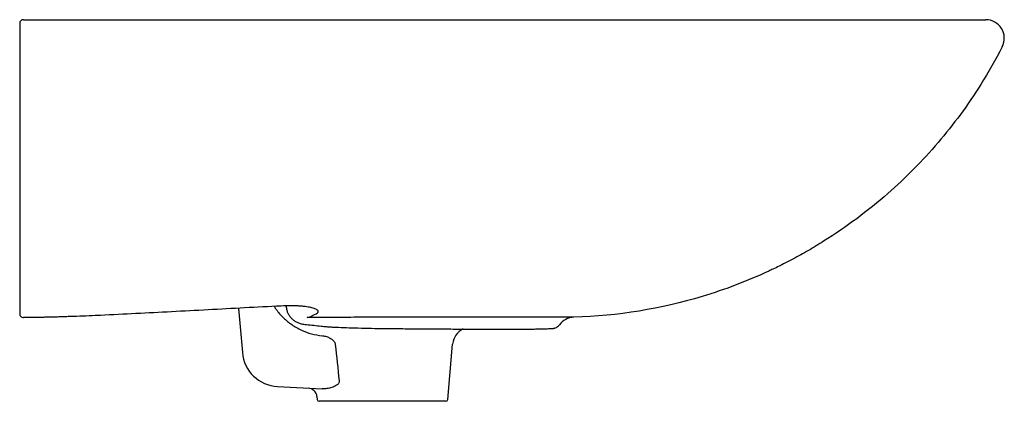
# Model space of a CAD drawing. Header units: millimetres. Extents: x 3474.155 to 3474.684, y 2303.414 to 2303.619.
import ezdxf

# ---------------------------------------------------------------- set-up
doc = ezdxf.new("R2010")
doc.units = ezdxf.units.MM
doc.layers.add('SANINDUSA', color=3, linetype='Continuous')

msp = doc.modelspace()

# ---------------------------------------------------------------- linework, layer by layer
at = {"layer": 'SANINDUSA'}
for p, q in [((3474.156600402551, 2303.618717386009), (3474.673756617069, 2303.618717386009)), ((3474.297699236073, 2303.464989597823), (3474.297942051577, 2303.463738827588)), ((3474.272178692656, 2303.463637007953), (3474.274254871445, 2303.4399062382)), ((3474.162970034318, 2303.458746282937), (3474.162958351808, 2303.458741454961)), ((3474.319481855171, 2303.453816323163), (3474.31950234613, 2303.453816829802)), ((3474.357649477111, 2303.452772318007), (3474.35789469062, 2303.452771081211)), ((3474.357894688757, 2303.452770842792), (3474.358057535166, 2303.452770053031)), ((3474.384680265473, 2303.414630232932), (3474.387291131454, 2303.444472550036)), ((3474.293132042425, 2303.421676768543), (3474.317125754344, 2303.420419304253)), ((3474.314378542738, 2303.416253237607), (3474.314520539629, 2303.414630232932)), ((3474.383684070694, 2303.413717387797), (3474.315516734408, 2303.413717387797))]:
    msp.add_line(p, q, dxfattribs=at)
at = {"layer": 'SANINDUSA', "flags": 128}
for points in [[(3474.359331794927, 2303.45883923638), (3474.359150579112, 2303.458839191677), (3474.359086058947, 2303.458839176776)], [(3474.3594949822, 2303.458839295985), (3474.35936272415, 2303.458839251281), (3474.359331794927, 2303.45883923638)]]:
    msp.add_lwpolyline(points, dxfattribs=at)
at = {"layer": 'SANINDUSA'}
for centre, radius, start, end in [((3474.156600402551, 2303.616717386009), 0.001999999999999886, 90, 180), ((3474.673756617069, 2303.608717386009), 0.01000000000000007, 332.7798661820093, 90), ((3474.156600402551, 2303.460718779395), 0.002000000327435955, 180, 270.079725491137), ((3474.440770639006, 2303.457729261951), 0.004856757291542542, 289.8154436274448, 323.4451769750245), ((3474.452677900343, 2303.448844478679), 0.01000000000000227, 91.72877960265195, 143.1863815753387), ((3474.39725307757, 2303.44360099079), 0.01000000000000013, 115.5495652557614, 175.0000000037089), ((3474.294178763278, 2303.441649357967), 0.02000000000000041, 184.9999999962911, 266.9999999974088), ((3474.30939757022, 2303.415817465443), 0.004999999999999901, 4.973048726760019, 86.99999999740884), ((3474.315516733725, 2303.414717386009), 0.0009999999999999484, 184.9999999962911, 270), ((3474.383684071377, 2303.414717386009), 0.001000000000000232, 270, 355.0000000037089)]:
    msp.add_arc(centre, radius, start, end, dxfattribs=at)
for points, knots in [([(3474.154600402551, 2303.616717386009), (3474.154600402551, 2303.616717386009), (3474.154600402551, 2303.616665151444), (3474.154600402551, 2303.616458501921), (3474.154600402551, 2303.616301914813), (3474.154600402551, 2303.615895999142), (3474.154600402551, 2303.615646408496), (3474.154600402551, 2303.615199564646), (3474.154600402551, 2303.615038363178), (3474.154600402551, 2303.61469821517), (3474.154600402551, 2303.614518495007), (3474.154600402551, 2303.614139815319), (3474.154600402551, 2303.613940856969), (3474.154600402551, 2303.613523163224), (3474.154600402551, 2303.613303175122), (3474.154600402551, 2303.61262542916), (3474.154600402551, 2303.612148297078), (3474.154600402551, 2303.611394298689), (3474.154600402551, 2303.611135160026), (3474.154600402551, 2303.610610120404), (3474.154600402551, 2303.610345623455), (3474.154600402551, 2303.609546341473), (3474.154600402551, 2303.609005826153), (3474.154600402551, 2303.608457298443)], [0, 0, 0, 0, 0.1250000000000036, 0.1250000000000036, 0.2500000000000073, 0.2500000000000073, 0.3750000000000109, 0.3750000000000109, 0.43750000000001, 0.43750000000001, 0.5000000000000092, 0.5000000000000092, 0.5625000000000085, 0.5625000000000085, 0.625000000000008, 0.625000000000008, 0.7500000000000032, 0.7500000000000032, 0.8125000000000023, 0.8125000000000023, 0.8750000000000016, 0.8750000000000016, 1, 1, 1, 1]), ([(3474.154600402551, 2303.608457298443), (3474.154600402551, 2303.573291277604), (3474.154600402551, 2303.538125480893), (3474.154600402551, 2303.49856417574), (3474.154600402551, 2303.491970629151), (3474.154600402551, 2303.485377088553), (3474.154600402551, 2303.482080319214), (3474.154600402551, 2303.480706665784), (3474.154600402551, 2303.479333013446), (3474.154600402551, 2303.478783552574), (3474.154600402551, 2303.478508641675), (3474.154600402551, 2303.47768565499), (3474.154600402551, 2303.47713923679), (3474.154600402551, 2303.476052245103), (3474.154600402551, 2303.475511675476), (3474.154600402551, 2303.474437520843), (3474.154600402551, 2303.473903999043), (3474.154600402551, 2303.47284387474), (3474.154600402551, 2303.472314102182), (3474.154600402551, 2303.471280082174), (3474.154600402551, 2303.470775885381), (3474.154600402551, 2303.469300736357), (3474.154600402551, 2303.468365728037), (3474.154600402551, 2303.466608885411), (3474.154600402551, 2303.465814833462), (3474.154600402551, 2303.464733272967), (3474.154600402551, 2303.464391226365), (3474.154600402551, 2303.463744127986), (3474.154600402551, 2303.463437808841), (3474.154600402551, 2303.46259148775), (3474.154600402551, 2303.462120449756), (3474.154600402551, 2303.46156267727), (3474.154600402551, 2303.461401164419), (3474.154600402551, 2303.461127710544), (3474.154600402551, 2303.461016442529), (3474.154600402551, 2303.460848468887), (3474.154600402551, 2303.460790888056), (3474.154600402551, 2303.460728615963), (3474.154600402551, 2303.460724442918), (3474.154600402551, 2303.460722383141), (3474.154600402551, 2303.460723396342), (3474.154600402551, 2303.460723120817), (3474.154600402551, 2303.460722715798), (3474.154600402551, 2303.460721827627), (3474.154600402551, 2303.460720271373), (3474.154600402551, 2303.460719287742), (3474.154600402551, 2303.460718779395)], [0, 0, 0, 0, 0.4999999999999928, 0.4999999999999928, 0.562499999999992, 0.5937499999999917, 0.5937499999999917, 0.6093749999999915, 0.6132812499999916, 0.6132812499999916, 0.6171874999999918, 0.6171874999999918, 0.6249999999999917, 0.6249999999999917, 0.6328124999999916, 0.6328124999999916, 0.6406249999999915, 0.6406249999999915, 0.6484374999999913, 0.6484374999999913, 0.6562499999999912, 0.6562499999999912, 0.6718749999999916, 0.6718749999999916, 0.6874999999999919, 0.6874999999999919, 0.6953124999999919, 0.6953124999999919, 0.7031249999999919, 0.7031249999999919, 0.7187499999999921, 0.7187499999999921, 0.7265624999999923, 0.7265624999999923, 0.7343749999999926, 0.7343749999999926, 0.7421874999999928, 0.7421874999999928, 0.7499999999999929, 0.7499999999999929, 0.7656249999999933, 0.7656249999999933, 0.7812499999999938, 0.8124999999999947, 0.8749999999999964, 1, 1, 1, 1]), ([(3474.682649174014, 2303.60414328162), (3474.679079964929, 2303.597204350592), (3474.668734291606, 2303.579089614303), (3474.648796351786, 2303.552053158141), (3474.620609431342, 2303.523522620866), (3474.598822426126, 2303.507301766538), (3474.585324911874, 2303.498837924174), (3474.581252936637, 2303.496334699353), (3474.574355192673, 2303.492343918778), (3474.566611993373, 2303.488224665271), (3474.560886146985, 2303.485404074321), (3474.557997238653, 2303.484044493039), (3474.545692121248, 2303.478320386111), (3474.533700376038, 2303.47374787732), (3474.499266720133, 2303.463397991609), (3474.476100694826, 2303.459555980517), (3474.452376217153, 2303.458839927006)], [0.02555709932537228, 0.02555709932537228, 0.02555709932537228, 0.02555709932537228, 0.09965778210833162, 0.2246577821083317, 0.3496577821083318, 0.490282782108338, 0.490282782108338, 0.5059077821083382, 0.5371577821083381, 0.5684077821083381, 0.5918452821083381, 0.599657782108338, 0.599657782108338, 0.7246577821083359, 0.7246577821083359, 0.9491006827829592, 0.9491006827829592, 0.9491006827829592, 0.9491006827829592]), ([(3474.295094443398, 2303.464890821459), (3474.288547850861, 2303.464562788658), (3474.268908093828, 2303.46357869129), (3474.236555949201, 2303.461772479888), (3474.210748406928, 2303.460507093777), (3474.19803558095, 2303.459883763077)], [0, 0, 0, 0, 0.2023608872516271, 0.6070820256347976, 1, 1, 1, 1]), ([(3474.291483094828, 2303.464650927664), (3474.291806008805, 2303.464100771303), (3474.293117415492, 2303.461866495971), (3474.296243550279, 2303.458500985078), (3474.300763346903, 2303.454743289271), (3474.305899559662, 2303.45184232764), (3474.311437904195, 2303.449782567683), (3474.315317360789, 2303.449215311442), (3474.317257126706, 2303.44893167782)], [0, 0, 0, 0, 0.06119039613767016, 0.2485042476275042, 0.4363970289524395, 0.6242901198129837, 0.8121414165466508, 1, 1, 1, 1]), ([(3474.314629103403, 2303.461300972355), (3474.314930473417, 2303.461520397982), (3474.315076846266, 2303.461749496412), (3474.315072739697, 2303.462104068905), (3474.315033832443, 2303.462224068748), (3474.31487925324, 2303.462466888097), (3474.314762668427, 2303.462590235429), (3474.314302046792, 2303.462956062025), (3474.313848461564, 2303.463196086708), (3474.312946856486, 2303.463542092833), (3474.312609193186, 2303.463655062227), (3474.311855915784, 2303.46387444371), (3474.311446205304, 2303.463979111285), (3474.310120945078, 2303.464275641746), (3474.309109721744, 2303.46445033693), (3474.307391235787, 2303.464667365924), (3474.306781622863, 2303.464732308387), (3474.305521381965, 2303.464842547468), (3474.304868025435, 2303.464888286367), (3474.303515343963, 2303.464960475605), (3474.30281569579, 2303.464986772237), (3474.301369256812, 2303.465019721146), (3474.300620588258, 2303.465026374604), (3474.298314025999, 2303.465016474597), (3474.296727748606, 2303.464970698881), (3474.295094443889, 2303.464890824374)], [0, 0, 0, 0, 0.1249999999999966, 0.1249999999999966, 0.187499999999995, 0.187499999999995, 0.2499999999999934, 0.2499999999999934, 0.3749999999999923, 0.3749999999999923, 0.4374999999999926, 0.4374999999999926, 0.4999999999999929, 0.4999999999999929, 0.6249999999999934, 0.6249999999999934, 0.6874999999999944, 0.6874999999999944, 0.7499999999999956, 0.7499999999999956, 0.8124999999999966, 0.8124999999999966, 0.8749999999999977, 0.8749999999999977, 1, 1, 1, 1]), ([(3474.19803558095, 2303.459883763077), (3474.197653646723, 2303.45986446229), (3474.192821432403, 2303.459620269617), (3474.187988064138, 2303.459447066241), (3474.183536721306, 2303.459287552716)], [0, 0, 0, 0, 0.07903917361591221, 0.9999999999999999, 0.9999999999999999, 0.9999999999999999, 0.9999999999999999]), ([(3474.297942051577, 2303.463738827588), (3474.298002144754, 2303.463372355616), (3474.298150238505, 2303.462469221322), (3474.298708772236, 2303.46106955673), (3474.299568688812, 2303.459584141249), (3474.30070831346, 2303.458220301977), (3474.302081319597, 2303.45704726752), (3474.303647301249, 2303.456100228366), (3474.305354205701, 2303.455466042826), (3474.306569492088, 2303.455147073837), (3474.307198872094, 2303.455127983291), (3474.307224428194, 2303.455127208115)], [0, 0, 0, 0, 0.08350488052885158, 0.2057896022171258, 0.3339394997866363, 0.4633218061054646, 0.595836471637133, 0.7290910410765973, 0.861457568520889, 0.9943744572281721, 0.9999999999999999, 0.9999999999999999, 0.9999999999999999, 0.9999999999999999]), ([(3474.183536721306, 2303.459287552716), (3474.182573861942, 2303.459253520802), (3474.180648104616, 2303.45918545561), (3474.177721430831, 2303.459085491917), (3474.174868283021, 2303.458996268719), (3474.172167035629, 2303.458920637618), (3474.16970559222, 2303.458861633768), (3474.167548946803, 2303.458817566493), (3474.165760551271, 2303.45878708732), (3474.164368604, 2303.45876683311), (3474.163439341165, 2303.458754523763), (3474.163041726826, 2303.458749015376), (3474.163002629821, 2303.45874741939), (3474.162993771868, 2303.458747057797)], [0, 0, 0, 0, 0.09815925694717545, 0.1963224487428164, 0.2949217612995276, 0.3935153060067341, 0.4908435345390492, 0.5881620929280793, 0.6842156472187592, 0.7802633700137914, 0.876095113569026, 0.9719276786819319, 1, 1, 1, 1]), ([(3474.307220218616, 2303.455125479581), (3474.307711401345, 2303.455074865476), (3474.31082066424, 2303.454754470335), (3474.31490087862, 2303.45428219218), (3474.318516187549, 2303.453906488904), (3474.31948245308, 2303.453820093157)], [0, 0, 0, 0, 0.1197598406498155, 0.7580983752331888, 0.9999999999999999, 0.9999999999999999, 0.9999999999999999, 0.9999999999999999]), ([(3474.359086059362, 2303.458839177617), (3474.354927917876, 2303.458838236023), (3474.350767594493, 2303.458838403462), (3474.342442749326, 2303.458834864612), (3474.338277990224, 2303.458831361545), (3474.332026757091, 2303.458824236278), (3474.329942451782, 2303.458821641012), (3474.326814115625, 2303.458816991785), (3474.325771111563, 2303.458815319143), (3474.323684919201, 2303.458811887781), (3474.32264179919, 2303.458810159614), (3474.319511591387, 2303.458804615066), (3474.317423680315, 2303.458800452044), (3474.313245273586, 2303.458791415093), (3474.311154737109, 2303.458786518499), (3474.309062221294, 2303.458781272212)], [0, 0, 0, 0, 0.2500000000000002, 0.2500000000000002, 0.5000000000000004, 0.5000000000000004, 0.6250000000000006, 0.6250000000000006, 0.6875000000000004, 0.6875000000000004, 0.7500000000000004, 0.7500000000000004, 0.8750000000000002, 0.8750000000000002, 1, 1, 1, 1]), ([(3474.451185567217, 2303.458842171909), (3474.45106587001, 2303.45884239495), (3474.450587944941, 2303.458843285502), (3474.448988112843, 2303.458845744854), (3474.446365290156, 2303.458849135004), (3474.443260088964, 2303.458852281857), (3474.440007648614, 2303.45885482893), (3474.436778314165, 2303.458856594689), (3474.433179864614, 2303.458857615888), (3474.429495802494, 2303.458857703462), (3474.425061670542, 2303.458856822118), (3474.419758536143, 2303.458855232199), (3474.41304188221, 2303.458853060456), (3474.405778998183, 2303.45885076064), (3474.398078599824, 2303.458848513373), (3474.390076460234, 2303.458846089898), (3474.38176198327, 2303.458844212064), (3474.373115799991, 2303.458842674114), (3474.365627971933, 2303.458840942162), (3474.361057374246, 2303.458839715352), (3474.3594949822, 2303.458839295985)], [0, 0, 0, 0, 0.02158088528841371, 0.08616780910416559, 0.1526251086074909, 0.2190823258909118, 0.2661359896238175, 0.3131888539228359, 0.3609821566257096, 0.4087751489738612, 0.4465286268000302, 0.5103835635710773, 0.5742410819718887, 0.6400030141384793, 0.7057650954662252, 0.7698263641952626, 0.8338880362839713, 0.899823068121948, 0.9657559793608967, 1, 1, 1, 1]), ([(3474.4523762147, 2303.458839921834), (3474.452319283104, 2303.458840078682), (3474.452226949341, 2303.458840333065), (3474.451474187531, 2303.458841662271), (3474.451185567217, 2303.458842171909)], [0, 0, 0, 0, 0.6165848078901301, 1, 1, 1, 1]), ([(3474.317257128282, 2303.448931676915), (3474.318005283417, 2303.448859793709), (3474.318734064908, 2303.448716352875), (3474.319798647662, 2303.448395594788), (3474.320148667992, 2303.448270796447), (3474.320837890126, 2303.447981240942), (3474.321177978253, 2303.447815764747), (3474.321828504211, 2303.447445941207), (3474.322140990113, 2303.447241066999), (3474.322733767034, 2303.446781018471), (3474.323013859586, 2303.446525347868), (3474.323385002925, 2303.446104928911), (3474.323501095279, 2303.445958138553), (3474.323714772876, 2303.445648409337), (3474.323812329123, 2303.445485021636), (3474.323979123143, 2303.445149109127), (3474.324049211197, 2303.444975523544), (3474.324158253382, 2303.444615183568), (3474.324196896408, 2303.444428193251), (3474.32421657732, 2303.444239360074)], [0, 0, 0, 0, 0.2500000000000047, 0.2500000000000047, 0.3750000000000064, 0.3750000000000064, 0.5000000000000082, 0.5000000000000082, 0.62500000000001, 0.62500000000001, 0.7500000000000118, 0.7500000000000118, 0.8125000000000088, 0.8125000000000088, 0.8750000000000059, 0.8750000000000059, 0.9375000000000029, 0.9375000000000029, 1, 1, 1, 1]), ([(3474.31948245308, 2303.453820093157), (3474.31989947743, 2303.45378653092), (3474.321118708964, 2303.453688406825), (3474.322345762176, 2303.453646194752), (3474.323149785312, 2303.453591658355)], [0, 0, 0, 0, 0.3420386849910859, 1, 1, 1, 1]), ([(3474.323149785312, 2303.453591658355), (3474.326966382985, 2303.453437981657), (3474.335604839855, 2303.453090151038), (3474.347105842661, 2303.452841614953), (3474.354789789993, 2303.452812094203), (3474.357649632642, 2303.452801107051)], [0, 0, 0, 0, 0.3319655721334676, 0.7513682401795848, 1, 1, 1, 1]), ([(3474.358110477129, 2303.452756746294), (3474.359713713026, 2303.452747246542), (3474.363114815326, 2303.452727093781), (3474.368259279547, 2303.452692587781), (3474.373543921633, 2303.452655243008), (3474.378759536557, 2303.452617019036), (3474.38388317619, 2303.452579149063), (3474.388889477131, 2303.452542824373), (3474.39375355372, 2303.452509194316), (3474.3984513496, 2303.452479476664), (3474.402960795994, 2303.452454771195), (3474.407261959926, 2303.452436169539), (3474.411337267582, 2303.452424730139), (3474.415169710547, 2303.452421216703), (3474.418751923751, 2303.452427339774), (3474.422082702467, 2303.452444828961), (3474.425170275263, 2303.4524712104), (3474.42801445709, 2303.452505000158), (3474.430606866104, 2303.452544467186), (3474.432934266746, 2303.4525877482), (3474.4349843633, 2303.452632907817), (3474.436746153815, 2303.452677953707), (3474.438210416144, 2303.452720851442), (3474.439370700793, 2303.452759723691), (3474.440224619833, 2303.452792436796), (3474.440690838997, 2303.452814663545), (3474.440908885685, 2303.452826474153), (3474.441092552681, 2303.452841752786), (3474.441310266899, 2303.452864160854), (3474.441643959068, 2303.45292080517), (3474.442030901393, 2303.453005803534), (3474.442303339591, 2303.453114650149), (3474.442417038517, 2303.453160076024)], [0, 0, 0, 0, 0.03542809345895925, 0.07515710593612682, 0.1151081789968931, 0.1552371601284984, 0.1954918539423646, 0.235814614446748, 0.2761334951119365, 0.3163807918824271, 0.3565025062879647, 0.396452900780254, 0.4361972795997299, 0.4757146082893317, 0.5149706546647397, 0.5541004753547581, 0.593334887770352, 0.6328590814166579, 0.6726462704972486, 0.7126602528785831, 0.7528570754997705, 0.7931884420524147, 0.8336080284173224, 0.8740840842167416, 0.9146366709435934, 0.9555076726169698, 0.9771422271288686, 0.9858076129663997, 0.9906079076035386, 0.9934788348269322, 0.9972784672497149, 1, 1, 1, 1]), ([(3474.326282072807, 2303.424762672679), (3474.326315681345, 2303.424635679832), (3474.326335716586, 2303.424505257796), (3474.326343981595, 2303.424246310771), (3474.326332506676, 2303.424118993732), (3474.326253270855, 2303.423743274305), (3474.326140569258, 2303.423509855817), (3474.325861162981, 2303.423102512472), (3474.325692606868, 2303.422921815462), (3474.325329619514, 2303.422594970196), (3474.325135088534, 2303.422448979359), (3474.324536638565, 2303.422050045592), (3474.324113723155, 2303.421831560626), (3474.323249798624, 2303.421448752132), (3474.322812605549, 2303.421287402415), (3474.321934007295, 2303.421007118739), (3474.321492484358, 2303.420888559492), (3474.320607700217, 2303.420688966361), (3474.320163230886, 2303.420607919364), (3474.31884230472, 2303.420423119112), (3474.317975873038, 2303.420374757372), (3474.317125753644, 2303.420419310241)], [0, 0, 0, 0, 0.03125000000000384, 0.03125000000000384, 0.06250000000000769, 0.06250000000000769, 0.125000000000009, 0.125000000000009, 0.1875000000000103, 0.1875000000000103, 0.2500000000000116, 0.2500000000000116, 0.3750000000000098, 0.3750000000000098, 0.500000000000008, 0.500000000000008, 0.6250000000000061, 0.6250000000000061, 0.7500000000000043, 0.7500000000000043, 1, 1, 1, 1])]:
    msp.add_open_spline(points, degree=3, knots=knots, dxfattribs=at)
for points in [[(3474.309062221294, 2303.458781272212), (3474.310702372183, 2303.459002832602), (3474.312575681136, 2303.459805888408), (3474.314629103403, 2303.461300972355)], [(3474.162958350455, 2303.45874145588), (3474.160839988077, 2303.458729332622), (3474.158721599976, 2303.458721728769), (3474.156603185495, 2303.458718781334)], [(3474.32421657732, 2303.444239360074), (3474.324893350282, 2303.437745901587), (3474.325580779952, 2303.431253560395), (3474.326282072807, 2303.424762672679)]]:
    msp.add_open_spline(points, degree=3, dxfattribs=at)

doc.saveas('drawing.dxf')
